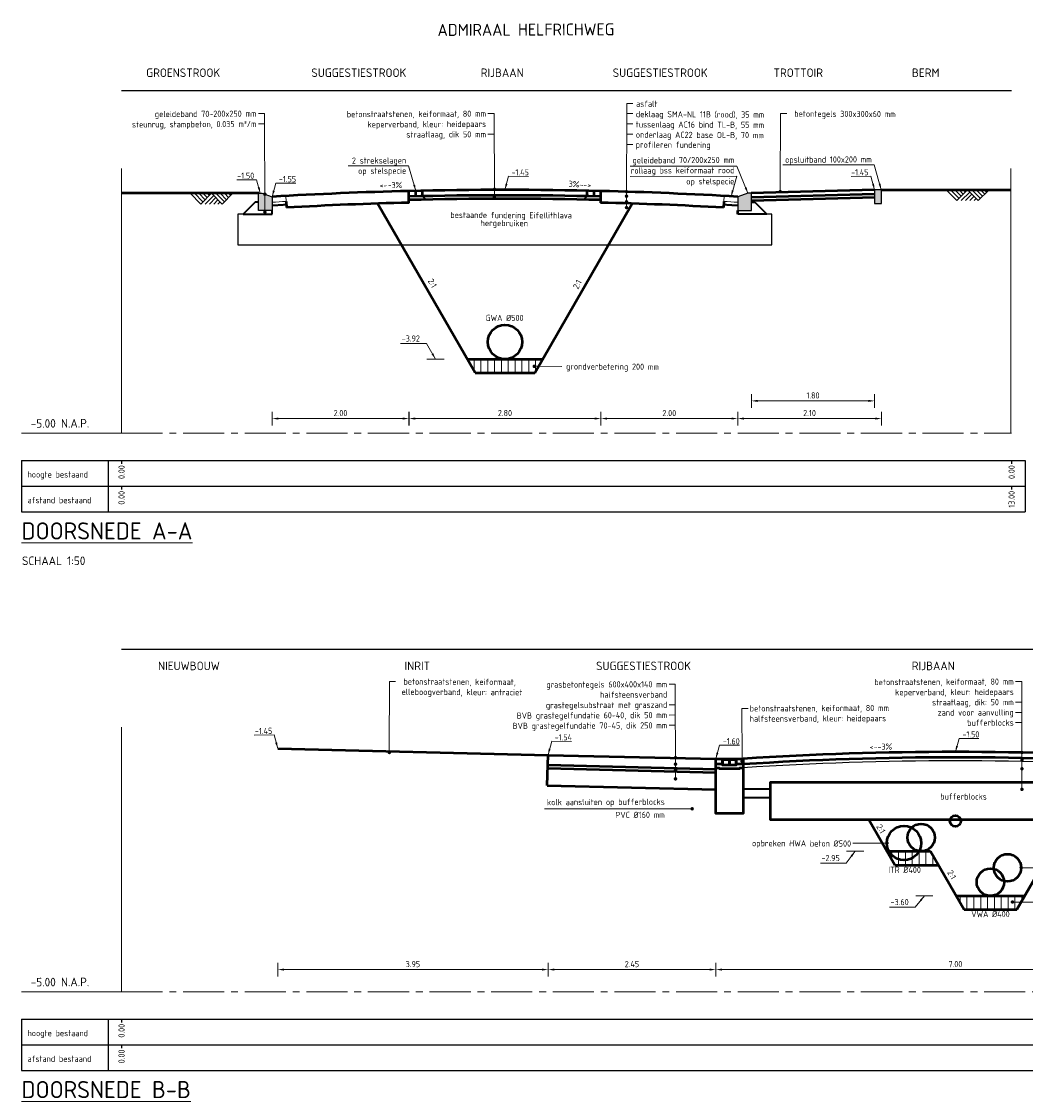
# Model space of a CAD drawing. Header units: metres. Extents: x 97967 to 197304, y 436003 to 872588.
# Tile 6 of 15: x 98594 to 98609, y 436250 to 436265. Entities that reach past the tile are written whole.
import ezdxf
from ezdxf.enums import TextEntityAlignment as Align

# ---------------------------------------------------------------- set-up
doc = ezdxf.new("R2010")
doc.units = ezdxf.units.M
for name, pattern in [('AL-NAP_LIJN-SO', [15.25, 12, -1.5, 0.25, -1.5]), ('ZZ-AFBREEK-SO', [7, 4, -1, 1, -1]), ('ZZ-HIDDEN-SO', [4, 2, -2])]:
    doc.linetypes.add(name, pattern=pattern)
for name, color, linetype, lineweight in [('B-WE-OG-BEBOUWING_STRAATNAAM-T35-50', 50, 'Continuous', 35), ('B-WE-VH-FUNDERING_ZANDCEMENTSTABILISATIE-GD', 7, 'Continuous', 25), ('N-WE-GW-MAAIVELD-GD', 90, 'Continuous', 50), ('N-WE-GW-MAAIVELD-SD-50', 90, 'Continuous', 25), ('N-WE-GW-SLEUF-GD', 90, 'Continuous', 50), ('N-WE-GW-SLEUF-T18-50', 1, 'Continuous', 18), ('N-WE-GW-SLEUF-WERK-AD-50', 92, 'Continuous', 18), ('N-WE-OG-T25-50', 7, 'Continuous', 25), ('N-WE-RI-DWA-GD', 20, 'Continuous', 50), ('N-WE-RI-GWA-GD', 30, 'Continuous', 50), ('N-WE-RI-GWA-T18-50', 1, 'Continuous', 18), ('N-WE-RI-HWA_KOLK-GD', 150, 'Continuous', 50), ('N-WE-RI-HWA_KOLKAANSLUITLEIDING-GD', 150, 'Continuous', 35), ('N-WE-RI-ITR-GD', 50, 'Continuous', 50), ('N-WE-RI-M-50', 7, 'Continuous', 18), ('N-WE-RI-T18-50', 1, 'Continuous', 18), ('N-WE-VH-FUNDERING-GD', 7, 'Continuous', 50), ('N-WE-VH-FUNDERING_ZANDCEMENTSTABILISATIE-G', 7, 'ZZ-HIDDEN-SO', 35), ('N-WE-VH-FUNDERING_ZANDCEMENTSTABILISATIE-GD', 7, 'Continuous', 50), ('N-WE-VH-KANTOPSLUITING_GELEIDEBAND-SD', 20, 'Continuous', 25), ('N-WE-VH-KANTOPSLUITING_OPSLUITBAND-SD', 150, 'Continuous', 25), ('N-WE-VH-KANTVERHARDING_STREKLAAG-G', 60, 'Continuous', 18), ('N-WE-VH-M-50', 7, 'Continuous', 18), ('N-WE-VH-OPENVERHARDING-GD', 90, 'Continuous', 50), ('N-WE-VH-OPENVERHARDING_BETONSTRAATSTEEN-GD', 90, 'Continuous', 50), ('N-WE-VH-T18-50', 1, 'Continuous', 18), ('N-WE-VH-VERHARDING_FUNDERING-GD', 7, 'Continuous', 25), ('N-WE-VH-VERKANTING-T18-50', 1, 'Continuous', 18), ('V-WE-RI-DRAINAGE-GD', 90, 'Continuous', 50), ('V-WE-RI-DWA-GD', 20, 'Continuous', 50), ('V-WE-RI-HWA-GD', 150, 'Continuous', 50), ('X-XX-AL-AFBREEKLIJN-G', 7, 'ZZ-AFBREEK-SO', 18), ('X-XX-AL-NAP-G', 7, 'AL-NAP_LIJN-SO', 18), ('X-XX-AL-NAP-GD', 7, 'Continuous', 25), ('X-XX-AL-PROFIELBALK-G', 7, 'Continuous', 25), ('X-XX-AL-PROFIELBALK-T18', 1, 'Continuous', 0), ('X-XX-AL-PROFIELBALK-T25', 7, 'Continuous', 15), ('X-XX-AL-PROFIELBALK-T50', 4, 'Continuous', 15), ('X-XX-AL-VERWIJZING_DOORSNEDE-T25-50', 7, 'Continuous', 25)]:
    doc.layers.add(name, color=color, linetype=linetype, lineweight=lineweight)
doc.layers.add('B-WE-VH-HULPLIJN-GD', color=7, linetype='Continuous', lineweight=25, plot=False)
doc.styles.add('NLCS-ISO-M100-T18', font='NLCS-ISO.ttf', dxfattribs={"height": 0.18})
doc.styles.add('NLCS-ISO-M50-T18', font='NLCS-ISO.ttf', dxfattribs={"height": 0.09})
doc.styles.add('NLCS-ISO-M50-T25', font='NLCS-ISO.ttf', dxfattribs={"height": 0.125})
doc.styles.add('NLCS-ISO-M50-T35', font='NLCS-ISO.ttf', dxfattribs={"height": 0.175})
doc.styles.add('NLCS-ISO-M50-T50', font='NLCS-ISO.ttf', dxfattribs={"height": 0.25})
doc.linetypes.add('V-CONTINUOUS-SO', pattern='A,3.5,[24,NLCS.SHX,S=0.5,R=0,X=0,Y=0],3.5', length=7)
doc.dimstyles.new('NLCS-M50-T18-PIJL_L2_H0', dxfattribs={"dimscale": 0.05, "dimtxt": 2.5, "dimasz": 1.8, "dimexe": 2, "dimexo": 2, "dimgap": 0.7, "dimtad": 1, "dimzin": 0, "dimdsep": 46, "dimtxsty": 'NLCS-ISO-M50-T18', "dimcen": 0, "dimdle": 2, "dimclrd": 256, "dimclre": 256, "dimclrt": 1, "dimadec": 0, "dimazin": 0, "dimtfac": 1, "dimtdec": 3, "dimtofl": 0, "dimtmove": 0, "dimatfit": 3, "dimfxl": 2, "dimfxlon": 1, "dimtfillclr": 256, "dimtolj": 1, "dimtzin": 0, "dimlwd": -1, "dimlwe": -1, "dimarcsym": 0})
doc.dimstyles.new('NLCS-M50-T18-PIJL_L2_H1', dxfattribs={"dimscale": 0.05, "dimtxt": 2.5, "dimasz": 1.8, "dimexe": 2, "dimexo": 2, "dimgap": 0.7, "dimtad": 1, "dimzin": 0, "dimdsep": 46, "dimtxsty": 'NLCS-ISO-M50-T18', "dimcen": 0, "dimdle": 2, "dimclrd": 256, "dimclre": 256, "dimclrt": 1, "dimadec": 1, "dimazin": 0, "dimtfac": 1, "dimtdec": 3, "dimtofl": 0, "dimtmove": 0, "dimatfit": 3, "dimfxl": 2, "dimfxlon": 1, "dimtfillclr": 256, "dimtolj": 1, "dimtzin": 0, "dimlwd": -1, "dimlwe": -1, "dimarcsym": 0})

# ---------------------------------------------------------------- blocks, each defined once
blk = doc.blocks.new('SVH-KANTOPSLUITING_OPSLUITBAND_100X200-D')
blk.add_hatch(color=254).paths.add_polyline_path([(-0.1, -0.2), (0, -0.2), (0, 0), (-0.1, 0)])
at = {"flags": 128}
blk.add_lwpolyline([(-0.1, -0.2), (0, -0.2), (0, 0), (-0.1, 0)], close=True, dxfattribs=at)
blk = doc.blocks.new('_Dot')
at = {"color": 0, "linetype": 'ByBlock', "lineweight": -2}
blk.add_line((-0.5, 0), (-1, 0), dxfattribs=at)
at = {"color": 0, "linetype": 'ByBlock', "const_width": 0.5}
blk.add_lwpolyline([(-0.25, 0, 1), (0.25, 0, 1)], format="xyb", close=True, dxfattribs=at)
blk = doc.blocks.new('*D37')
at = {"layer": 'Defpoints', "color": 0, "transparency": 16777216}
for p in [(98598.052, 436261.737), (98600.049, 436261.737), (98600.049, 436259.697)]:
    blk.add_point(p, dxfattribs=at)
at = {"layer": 'N-WE-VH-M-50', "transparency": 16777216}
for p, q in [((98598.052, 436259.797), (98598.052, 436259.597)), ((98598.142, 436259.697), (98599.959, 436259.697)), ((98600.049, 436259.797), (98600.049, 436259.597))]:
    blk.add_line(p, q, dxfattribs=at)
for points in [[(98598.142, 436259.712), (98598.142, 436259.682), (98598.052, 436259.697)], [(98599.959, 436259.712), (98599.959, 436259.682), (98600.049, 436259.697)]]:
    blk.add_solid(points, dxfattribs=at)
at = {"layer": 'N-WE-VH-M-50', "color": 1, "transparency": 16777216, "insert": (98599.05, 436259.777), "char_height": 0.09, "attachment_point": 5, "style": 'NLCS-ISO-M50-T18'}
blk.add_mtext('\\A1;2.00', dxfattribs=at)
blk = doc.blocks.new('*D38')
at = {"layer": 'Defpoints', "color": 0, "transparency": 16777216}
for p in [(98600.052, 436261.737), (98602.853, 436261.737), (98602.853, 436259.697)]:
    blk.add_point(p, dxfattribs=at)
at = {"layer": 'N-WE-VH-M-50', "transparency": 16777216}
for p, q in [((98600.052, 436259.797), (98600.052, 436259.597)), ((98600.142, 436259.697), (98602.763, 436259.697)), ((98602.853, 436259.797), (98602.853, 436259.597))]:
    blk.add_line(p, q, dxfattribs=at)
for points in [[(98600.142, 436259.712), (98600.142, 436259.682), (98600.052, 436259.697)], [(98602.763, 436259.712), (98602.763, 436259.682), (98602.853, 436259.697)]]:
    blk.add_solid(points, dxfattribs=at)
at = {"layer": 'N-WE-VH-M-50', "color": 1, "transparency": 16777216, "insert": (98601.452, 436259.777), "char_height": 0.09, "attachment_point": 5, "style": 'NLCS-ISO-M50-T18'}
blk.add_mtext('\\A1;2.80', dxfattribs=at)
blk = doc.blocks.new('*D39')
at = {"layer": 'Defpoints', "color": 0, "transparency": 16777216}
for p in [(98602.853, 436261.737), (98604.851, 436261.737), (98604.851, 436259.697)]:
    blk.add_point(p, dxfattribs=at)
at = {"layer": 'N-WE-VH-M-50', "transparency": 16777216}
for p, q in [((98602.853, 436259.797), (98602.853, 436259.597)), ((98602.943, 436259.697), (98604.761, 436259.697)), ((98604.851, 436259.797), (98604.851, 436259.597))]:
    blk.add_line(p, q, dxfattribs=at)
for points in [[(98602.943, 436259.712), (98602.943, 436259.682), (98602.853, 436259.697)], [(98604.761, 436259.712), (98604.761, 436259.682), (98604.851, 436259.697)]]:
    blk.add_solid(points, dxfattribs=at)
at = {"layer": 'N-WE-VH-M-50', "color": 1, "transparency": 16777216, "insert": (98603.852, 436259.777), "char_height": 0.09, "attachment_point": 5, "style": 'NLCS-ISO-M50-T18'}
blk.add_mtext('\\A1;2.00', dxfattribs=at)
blk = doc.blocks.new('*D42')
at = {"layer": 'Defpoints', "color": 0, "transparency": 16777216}
for p in [(98604.531, 436254.73), (98611.531, 436254.73), (98611.531, 436251.654)]:
    blk.add_point(p, dxfattribs=at)
at = {"layer": 'N-WE-VH-M-50', "transparency": 16777216}
for p, q in [((98604.531, 436251.754), (98604.531, 436251.554)), ((98604.621, 436251.654), (98611.441, 436251.654)), ((98611.531, 436251.754), (98611.531, 436251.554))]:
    blk.add_line(p, q, dxfattribs=at)
for points in [[(98604.621, 436251.669), (98604.621, 436251.639), (98604.531, 436251.654)], [(98611.441, 436251.669), (98611.441, 436251.639), (98611.531, 436251.654)]]:
    blk.add_solid(points, dxfattribs=at)
at = {"layer": 'N-WE-VH-M-50', "color": 1, "transparency": 16777216, "insert": (98608.031, 436251.734), "char_height": 0.09, "attachment_point": 5, "style": 'NLCS-ISO-M50-T18'}
blk.add_mtext('\\A1;7.00', dxfattribs=at)
blk = doc.blocks.new('*D44')
at = {"layer": 'Defpoints', "color": 0, "transparency": 16777216}
for p in [(98602.081, 436254.73), (98604.531, 436254.73), (98604.531, 436251.654)]:
    blk.add_point(p, dxfattribs=at)
at = {"layer": 'N-WE-VH-M-50', "transparency": 16777216}
for p, q in [((98602.081, 436251.754), (98602.081, 436251.554)), ((98602.171, 436251.654), (98604.441, 436251.654)), ((98604.531, 436251.754), (98604.531, 436251.554))]:
    blk.add_line(p, q, dxfattribs=at)
for points in [[(98602.171, 436251.669), (98602.171, 436251.639), (98602.081, 436251.654)], [(98604.441, 436251.669), (98604.441, 436251.639), (98604.531, 436251.654)]]:
    blk.add_solid(points, dxfattribs=at)
at = {"layer": 'N-WE-VH-M-50', "color": 1, "transparency": 16777216, "insert": (98603.306, 436251.734), "char_height": 0.09, "attachment_point": 5, "style": 'NLCS-ISO-M50-T18'}
blk.add_mtext('\\A1;2.45', dxfattribs=at)
blk = doc.blocks.new('SGW-GRONDWERK_MAAIVELD-SOD')
at = {"color": 0, "ltscale": 0.1}
for p, q in [((3.13, -3.12), (0, 0)), ((3.75, -2.5), (1.25, 0)), ((4.37, -1.87), (2.5, 0)), ((6.25, 0), (3.13, -3.12)), ((5, -1.25), (3.75, 0)), ((5.62, -0.62), (5, 0)), ((9.38, -3.12), (6.25, 0)), ((10, -2.5), (7.5, 0)), ((10.63, -1.87), (8.75, 0)), ((12.5, 0), (9.38, -3.12)), ((11.25, -1.25), (10, 0)), ((11.88, -0.62), (11.25, 0)), ((6.87, -0.62), (4.37, -3.12)), ((7.5, -1.25), (5.62, -3.12)), ((8.12, -1.87), (6.87, -3.12)), ((8.75, -2.5), (8.12, -3.12))]:
    blk.add_line(p, q, dxfattribs=at)
blk = doc.blocks.new('*D69')
at = {"layer": 'Defpoints', "color": 0, "ltscale": 0.2, "transparency": 16777216}
for p in [(98606.951, 436262.835), (98604.851, 436262.735), (98606.951, 436259.697)]:
    blk.add_point(p, dxfattribs=at)
at = {"layer": 'N-WE-VH-M-50', "ltscale": 0.2, "transparency": 16777216}
for p, q in [((98604.851, 436259.797), (98604.851, 436259.597)), ((98604.941, 436259.697), (98606.861, 436259.697)), ((98606.951, 436259.797), (98606.951, 436259.597))]:
    blk.add_line(p, q, dxfattribs=at)
for points in [[(98604.941, 436259.712), (98604.941, 436259.682), (98604.851, 436259.697)], [(98606.861, 436259.712), (98606.861, 436259.682), (98606.951, 436259.697)]]:
    blk.add_solid(points, dxfattribs=at)
at = {"layer": 'N-WE-VH-M-50', "color": 1, "ltscale": 0.2, "transparency": 16777216, "insert": (98605.901, 436259.777), "char_height": 0.09, "attachment_point": 5, "style": 'NLCS-ISO-M50-T18'}
blk.add_mtext('\\A1;2.10', dxfattribs=at)
blk = doc.blocks.new('*D70')
at = {"layer": 'Defpoints', "color": 0, "ltscale": 0.2, "transparency": 16777216}
for p in [(98598.134, 436254.88), (98598.134, 436251.654), (98602.081, 436251.654)]:
    blk.add_point(p, dxfattribs=at)
at = {"layer": 'N-WE-VH-M-50', "ltscale": 0.2, "transparency": 16777216}
for p, q in [((98598.134, 436251.754), (98598.134, 436251.554)), ((98601.991, 436251.654), (98598.224, 436251.654)), ((98602.081, 436251.654), (98602.081, 436251.754))]:
    blk.add_line(p, q, dxfattribs=at)
for points in [[(98598.224, 436251.669), (98598.224, 436251.639), (98598.134, 436251.654)], [(98601.991, 436251.669), (98601.991, 436251.639), (98602.081, 436251.654)]]:
    blk.add_solid(points, dxfattribs=at)
at = {"layer": 'N-WE-VH-M-50', "color": 1, "ltscale": 0.2, "transparency": 16777216, "insert": (98600.107, 436251.734), "char_height": 0.09, "attachment_point": 5, "style": 'NLCS-ISO-M50-T18'}
blk.add_mtext('\\A1;3.95', dxfattribs=at)
blk = doc.blocks.new('*D129')
at = {"layer": 'Defpoints', "color": 0, "ltscale": 0.2, "transparency": 16777216}
for p in [(98605.051, 436262.857), (98606.851, 436262.835), (98606.851, 436259.955)]:
    blk.add_point(p, dxfattribs=at)
at = {"layer": 'N-WE-VH-M-50', "ltscale": 0.2, "transparency": 16777216}
for p, q in [((98605.051, 436260.055), (98605.051, 436259.855)), ((98606.851, 436260.055), (98606.851, 436259.855)), ((98605.141, 436259.955), (98606.761, 436259.955))]:
    blk.add_line(p, q, dxfattribs=at)
for points in [[(98605.141, 436259.97), (98605.141, 436259.94), (98605.051, 436259.955)], [(98606.761, 436259.97), (98606.761, 436259.94), (98606.851, 436259.955)]]:
    blk.add_solid(points, dxfattribs=at)
at = {"layer": 'N-WE-VH-M-50', "color": 1, "ltscale": 0.2, "transparency": 16777216, "insert": (98605.951, 436260.035), "char_height": 0.09, "attachment_point": 5, "style": 'NLCS-ISO-M50-T18'}
blk.add_mtext('\\A1;1.80', dxfattribs=at)

msp = doc.modelspace()

# ---------------------------------------------------------------- hatches: boundary and pattern name
at = {"layer": 'N-WE-GW-SLEUF-WERK-AD-50', "transparency": 33554687}
h = msp.add_hatch(dxfattribs=at)
h.set_pattern_fill('AGW-WERK_AANVULLEN-SO', scale=0.02, angle=45, pattern_type=2)
h.set_pattern_definition([(90, (0, 0), (-0.1, 0), [])])
h.paths.add_polyline_path([(98601.8861, 436260.3649), (98602.0015, 436260.5649), (98600.9015, 436260.5649), (98601.017, 436260.3649)])
h = msp.add_hatch(dxfattribs=at)
h.set_pattern_fill('AGW-WERK_AANVULLEN-SO', scale=0.02, angle=45, pattern_type=2)
h.set_pattern_definition([(90, (0, -0.83273), (-0.1, 0), [])])
h.paths.add_polyline_path([(98607.7817, 436253.1804), (98607.6662, 436253.3804), (98607.0315, 436253.3804), (98607.147, 436253.1804)])
h = msp.add_hatch(dxfattribs=at)
h.set_pattern_fill('AGW-WERK_AANVULLEN-SO', scale=0.02, angle=45, pattern_type=2)
h.set_pattern_definition([(90, (0, 0.54298), (-0.1, 0), [])])
h.paths.add_polyline_path([(98608.9261, 436252.5304), (98609.0415, 436252.7304), (98608.0415, 436252.7304), (98608.157, 436252.5304)])
at = {"layer": 'N-WE-VH-KANTOPSLUITING_GELEIDEBAND-SD'}
h = msp.add_hatch(color=254, dxfattribs=at)
h.dxf.hatch_style = 1
h.paths.add_polyline_path([(98597.8515, 436262.7349), (98597.8515, 436262.9799), (98597.8565, 436262.9849), (98597.9015, 436262.9849), (98598.0515, 436262.9349), (98598.0515, 436262.7349)])
h = msp.add_hatch(color=254, dxfattribs=at)
h.dxf.hatch_style = 1
h.paths.add_polyline_path([(98605.0512, 436262.7348), (98605.0512, 436262.9798), (98605.0462, 436262.9848), (98605.0012, 436262.9848), (98604.8512, 436262.9348), (98604.8512, 436262.7348)])

# ---------------------------------------------------------------- linework, layer by layer
at = {"layer": 'B-WE-VH-FUNDERING_ZANDCEMENTSTABILISATIE-GD'}
msp.add_lwpolyline([(98597.6265, 436262.6823), (98597.5515, 436262.6823), (98597.5515, 436262.2349), (98605.0512, 436262.2349), (98605.3512, 436262.2349), (98605.3512, 436262.6823), (98605.2762, 436262.6823)], dxfattribs=at)
at = {"layer": 'B-WE-VH-HULPLIJN-GD', "ltscale": 0.05}
for points in [[(98595.8515, 436264.4849), (98608.8515, 436264.4849)], [(98595.8515, 436256.3304), (98624.8515, 436256.3304)]]:
    msp.add_lwpolyline(points, dxfattribs=at)
at = {"layer": 'N-WE-GW-MAAIVELD-GD'}
for points in [[(98597.8565, 436262.9849), (98595.8515, 436262.9849)], [(98606.9512, 436263.0348), (98608.8421, 436263.0348)]]:
    msp.add_lwpolyline(points, dxfattribs=at)
at = {"layer": 'N-WE-GW-SLEUF-GD'}
for p, q in [((98601.017, 436260.3649), (98599.5909, 436262.8348)), ((98601.8861, 436260.3649), (98603.3121, 436262.8348)), ((98607.147, 436253.1804), (98606.7657, 436253.8408)), ((98608.9261, 436252.5304), (98609.6826, 436253.8408)), ((98607.0315, 436253.3804), (98607.6662, 436253.3804)), ((98607.6662, 436253.3804), (98608.157, 436252.5304)), ((98608.0415, 436252.7304), (98609.0415, 436252.7304))]:
    msp.add_line(p, q, dxfattribs=at)
for points in [[(98600.9015, 436260.5649), (98602.0015, 436260.5649)], [(98601.017, 436260.3649), (98601.8861, 436260.3649)], [(98607.147, 436253.1804), (98607.7817, 436253.1804)], [(98608.157, 436252.5304), (98608.9261, 436252.5304)]]:
    msp.add_lwpolyline(points, dxfattribs=at)
at = {"layer": 'N-WE-RI-DWA-GD'}
msp.add_circle((98608.5415, 436252.9304), 0.2, dxfattribs=at)
at = {"layer": 'N-WE-RI-GWA-GD'}
msp.add_circle((98601.4515, 436260.8149), 0.25, dxfattribs=at)
at = {"layer": 'N-WE-RI-HWA_KOLK-GD'}
msp.add_lwpolyline([(98604.9309, 436254.7304), (98604.9309, 436253.9304), (98604.5309, 436253.9304), (98604.5309, 436254.7304), (98604.9309, 436254.7304)], dxfattribs=at)
at = {"layer": 'N-WE-RI-HWA_KOLKAANSLUITLEIDING-GD'}
for points in [[(98605.3315, 436254.2856), (98604.9309, 436254.2856)], [(98605.3315, 436254.1606), (98604.9309, 436254.1606)]]:
    msp.add_lwpolyline(points, dxfattribs=at)
at = {"layer": 'N-WE-RI-ITR-GD'}
msp.add_circle((98607.5315, 436253.5804), 0.2, dxfattribs=at)
at = {"layer": 'N-WE-RI-M-50', "ltscale": 0.2}
for points in [[(98600.5618, 436260.5649), (98600.3118, 436260.5649)], [(98606.6918, 436253.3804), (98606.4418, 436253.3804)], [(98607.7018, 436252.7304), (98607.4518, 436252.7304)]]:
    msp.add_lwpolyline(points, dxfattribs=at)
at = {"layer": 'N-WE-VH-FUNDERING-GD', "ltscale": 0.2}
msp.add_line((98602.0699, 436254.3418), (98602.0774, 436254.6417), dxfattribs=at)
at = {"layer": 'N-WE-VH-FUNDERING-GD'}
for p, q in [((98602.0761, 436254.5917), (98604.5309, 436254.5303)), ((98602.0699, 436254.3418), (98604.5309, 436254.2802))]:
    msp.add_line(p, q, dxfattribs=at)
at = {"layer": 'N-WE-VH-FUNDERING-GD', "ltscale": 0.2}
msp.add_lwpolyline([(98604.5309, 436254.6), (98604.5809, 436254.6), (98604.5809, 436254.59), (98604.8809, 436254.59), (98604.8809, 436254.6), (98604.9309, 436254.6)], dxfattribs=at)
at = {"layer": 'N-WE-VH-FUNDERING-GD'}
msp.add_lwpolyline([(98610.7315, 436254.3908), (98610.7315, 436253.8408), (98605.3315, 436253.8408), (98605.3315, 436254.3908)], close=True, dxfattribs=at)
at = {"layer": 'N-WE-VH-FUNDERING_ZANDCEMENTSTABILISATIE-G'}
for points in [[(98597.8515, 436262.8573), (98597.8015, 436262.8573), (98597.6265, 436262.6823), (98598.0515, 436262.6823), (98598.0515, 436262.7349)], [(98600.2494, 436262.9424), (98600.2984, 436262.8933)], [(98602.6534, 436262.9424), (98602.6044, 436262.8933)], [(98605.0512, 436262.8573), (98605.1012, 436262.8573), (98605.2762, 436262.6823), (98604.8512, 436262.6823)]]:
    msp.add_lwpolyline(points, dxfattribs=at)
for points in [[(98598.2587, 436262.8165, 0.000886), (98598.0545, 436262.8048)], [(98604.6441, 436262.8165, -0.000886), (98604.8483, 436262.8048)]]:
    msp.add_lwpolyline(points, format="xyb", dxfattribs=at)
at = {"layer": 'N-WE-VH-FUNDERING_ZANDCEMENTSTABILISATIE-GD'}
msp.add_line((98604.8512, 436262.6823), (98604.8512, 436262.7348), dxfattribs=at)
msp.add_lwpolyline([(98606.8526, 436262.9248), (98605.0526, 436262.875)], dxfattribs=at)
msp.add_arc((98601.4514, 436205.1896), 57.7153, 88.609272, 91.390728, dxfattribs=at)
at = {"layer": 'N-WE-VH-KANTOPSLUITING_GELEIDEBAND-SD'}
for points in [[(98597.8515, 436262.7349), (98597.8515, 436262.9799), (98597.8565, 436262.9849), (98597.9015, 436262.9849), (98598.0515, 436262.9349), (98598.0515, 436262.7349)], [(98605.0512, 436262.7348), (98605.0512, 436262.9798), (98605.0462, 436262.9848), (98605.0012, 436262.9848), (98604.8512, 436262.9348), (98604.8512, 436262.7348)]]:
    msp.add_lwpolyline(points, close=True, dxfattribs=at)
at = {"layer": 'N-WE-VH-KANTVERHARDING_STREKLAAG-G', "ltscale": 0.2}
for points in [[(98598.2512, 436262.9466), (98598.2559, 436262.8664, 0.000886), (98598.0515, 436262.8547)], [(98604.6516, 436262.9466), (98604.6469, 436262.8664, -0.000886), (98604.8512, 436262.8547)]]:
    msp.add_lwpolyline(points, format="xyb", dxfattribs=at)
at = {"layer": 'N-WE-VH-M-50'}
for p, q in [((98603.2275, 436262.8268), (98603.2314, 436264.2983)), ((98603.2314, 436264.2983), (98603.3218, 436264.2979)), ((98597.941, 436264.1483), (98597.8507, 436264.1479)), ((98597.9451, 436262.7607), (98597.941, 436264.1483)), ((98601.2939, 436264.1483), (98601.2035, 436264.1479)), ((98601.298, 436262.9756), (98601.2939, 436264.1483)), ((98603.2314, 436264.1483), (98603.3218, 436264.1479)), ((98605.4735, 436263.0593), (98605.4776, 436264.1483)), ((98605.4776, 436264.1483), (98605.568, 436264.1479)), ((98597.941, 436263.9983), (98597.8507, 436263.9979)), ((98603.2314, 436263.9983), (98603.3218, 436263.9979)), ((98601.2939, 436263.8483), (98601.2035, 436263.8479)), ((98603.2314, 436263.8483), (98603.3218, 436263.8479)), ((98603.2314, 436263.6983), (98603.3218, 436263.6979)), ((98601.9304, 436260.4594), (98602.2815, 436260.4592)), ((98599.7623, 436254.8727), (98599.7646, 436255.8589)), ((98599.7646, 436255.8589), (98599.8549, 436255.8586)), ((98603.9403, 436255.8201), (98603.8499, 436255.8197)), ((98603.9426, 436254.4884), (98603.9403, 436255.8201)), ((98609.0004, 436255.8589), (98608.9101, 436255.8586)), ((98609.0027, 436254.3349), (98609.0004, 436255.8589)), ((98603.941, 436255.5201), (98603.8506, 436255.5197)), ((98605.0032, 436255.4662), (98604.9128, 436255.4658)), ((98604.9151, 436254.7437), (98604.9128, 436255.4658)), ((98609.0004, 436255.5589), (98608.9101, 436255.5586)), ((98603.941, 436255.3701), (98603.8506, 436255.3697)), ((98609.0004, 436255.4089), (98608.9101, 436255.4086)), ((98609.0004, 436255.2589), (98608.9101, 436255.2586)), ((98603.941, 436255.2201), (98603.8506, 436255.2197)), ((98606.9815, 436253.5002), (98606.5344, 436253.5001)), ((98609.0415, 436253.1402), (98609.4319, 436253.1401)), ((98608.9143, 436252.6401), (98609.2654, 436252.64))]:
    msp.add_line(p, q, dxfattribs=at)
msp.add_lwpolyline([(98604.1858, 436254.0007), (98602.0289, 436254.0007)], dxfattribs=at)
at = {"layer": 'N-WE-VH-OPENVERHARDING-GD'}
for p, q in [((98600.0494, 436262.8478), (98600.0494, 436263.0179)), ((98600.1494, 436262.9402), (98600.1494, 436263.0202)), ((98600.2494, 436262.9424), (98600.2494, 436263.0224)), ((98602.6534, 436262.9424), (98602.6534, 436263.0224)), ((98602.7534, 436262.9402), (98602.7534, 436263.0202)), ((98602.8534, 436262.8478), (98602.8534, 436263.0179)), ((98598.1338, 436254.8804), (98602.0809, 436254.7816)), ((98602.0774, 436254.6417), (98602.0809, 436254.7816)), ((98602.0774, 436254.6417), (98604.5309, 436254.5803)), ((98602.0809, 436254.7816), (98604.5308, 436254.73))]:
    msp.add_line(p, q, dxfattribs=at)
for points in [[(98606.8512, 436263.0348), (98605.0462, 436262.9848)], [(98606.8512, 436262.9748), (98605.0512, 436262.9249)], [(98598.2559, 436262.8664), (98598.2609, 436262.7765)], [(98604.6469, 436262.8664), (98604.6419, 436262.7765)]]:
    msp.add_lwpolyline(points, dxfattribs=at)
for centre, radius, start, end in [((98601.4514, 436205.1896), 57.8453, 91.388804, 93.369506), ((98601.4514, 436205.1896), 57.8453, 88.611196, 91.388804), ((98601.4514, 436205.1896), 57.8453, 86.630494, 88.611196), ((98601.4514, 436205.1896), 57.6753, 91.388804, 93.171131), ((98601.4514, 436205.1896), 57.7653, 88.609272, 91.390728), ((98601.4514, 436205.1896), 57.6753, 86.828869, 88.611196), ((98608.0309, 436207.106), 47.7251, 86.27571, 93.72429), ((98608.0299, 436206.9885), 47.7626, 86.27743, 93.72016)]:
    msp.add_arc(centre, radius, start, end, dxfattribs=at)
at = {"layer": 'N-WE-VH-OPENVERHARDING_BETONSTRAATSTEEN-GD', "ltscale": 0.2}
for points in [[(98604.5309, 436254.73), (98604.6309, 436254.73), (98604.6309, 436254.65), (98604.5309, 436254.65)], [(98604.6309, 436254.72), (98604.7309, 436254.72), (98604.7309, 436254.64), (98604.6309, 436254.64)], [(98604.7309, 436254.72), (98604.8309, 436254.72), (98604.8309, 436254.64), (98604.7309, 436254.64)], [(98604.8309, 436254.73), (98604.9309, 436254.73), (98604.9309, 436254.65), (98604.8309, 436254.65)]]:
    msp.add_lwpolyline(points, close=True, dxfattribs=at)
at = {"layer": 'N-WE-VH-VERHARDING_FUNDERING-GD'}
msp.add_arc((98608.0338, 436207.0571), 47.644, 86.27294, 93.73422, dxfattribs=at)
at = {"layer": 'V-WE-RI-DRAINAGE-GD', "linetype": 'V-CONTINUOUS-SO', "ltscale": 0.05}
msp.add_circle((98608.0315, 436253.8228), 0.08, dxfattribs=at)
at = {"layer": 'V-WE-RI-DWA-GD', "linetype": 'V-CONTINUOUS-SO', "ltscale": 0.05}
msp.add_circle((98608.7915, 436253.1404), 0.2, dxfattribs=at)
at = {"layer": 'V-WE-RI-HWA-GD', "linetype": 'V-CONTINUOUS-SO', "ltscale": 0.05}
msp.add_circle((98607.2815, 436253.5004), 0.25, dxfattribs=at)
at = {"layer": 'X-XX-AL-AFBREEKLIJN-G'}
for points in [[(98595.8515, 436259.4849), (98595.8515, 436263.3458)], [(98608.8421, 436259.4849), (98608.8421, 436263.3458)], [(98595.8515, 436251.3304), (98595.8515, 436255.1913)]]:
    msp.add_lwpolyline(points, dxfattribs=at)
at = {"layer": 'X-XX-AL-NAP-G'}
for p, q in [((98595.8515, 436259.4849), (98594.3911, 436259.4849)), ((98595.8515, 436251.3304), (98594.3911, 436251.3304))]:
    msp.add_line(p, q, dxfattribs=at)
at = {"layer": 'X-XX-AL-NAP-G', "ltscale": 0.05}
for points in [[(98595.8515, 436259.4849), (98608.8515, 436259.4849)], [(98595.8515, 436251.3304), (98624.8515, 436251.3304)]]:
    msp.add_lwpolyline(points, dxfattribs=at)
at = {"layer": 'X-XX-AL-NAP-GD'}
for points in [[(98595.8515, 436259.0849), (98595.8515, 436259.0349)], [(98608.8515, 436259.0849), (98608.8515, 436259.0349)], [(98595.8515, 436258.7099), (98595.8515, 436258.6599)], [(98608.8515, 436258.7099), (98608.8515, 436258.6599)], [(98595.8515, 436250.9304), (98595.8515, 436250.8804)], [(98595.8515, 436250.5554), (98595.8515, 436250.5054)]]:
    msp.add_lwpolyline(points, dxfattribs=at)
at = {"layer": 'X-XX-AL-PROFIELBALK-G'}
for p, q in [((98594.3911, 436259.0849), (98594.3911, 436258.3349)), ((98594.3911, 436250.9304), (98594.3911, 436250.1804))]:
    msp.add_line(p, q, dxfattribs=at)
for points in [[(98594.3911, 436259.0849), (98609.0515, 436259.0849)], [(98595.6571, 436259.0849), (98595.6571, 436258.3349)], [(98609.0515, 436259.0849), (98609.0515, 436258.3349)], [(98594.3911, 436258.7099), (98609.0515, 436258.7099)], [(98594.3911, 436258.3349), (98609.0515, 436258.3349)], [(98594.3911, 436250.9304), (98625.0515, 436250.9304)], [(98595.6571, 436250.9304), (98595.6571, 436250.1804)], [(98594.3911, 436250.5554), (98625.0515, 436250.5554)], [(98594.3911, 436250.1804), (98625.0515, 436250.1804)]]:
    msp.add_lwpolyline(points, dxfattribs=at)

# ---------------------------------------------------------------- block references
at = {"layer": 'N-WE-GW-MAAIVELD-SD-50', "xscale": 0.05, "yscale": 0.05, "zscale": 0.05}
for p in [(98596.854, 436262.9849), (98607.8967, 436263.0348)]:
    msp.add_blockref('SGW-GRONDWERK_MAAIVELD-SOD', p, dxfattribs=at)
at = {"layer": 'N-WE-VH-KANTOPSLUITING_OPSLUITBAND-SD'}
msp.add_blockref('SVH-KANTOPSLUITING_OPSLUITBAND_100X200-D', (98606.9512, 436263.0348), dxfattribs=at)
at = {"layer": 'N-WE-VH-M-50', "yscale": 0.04999999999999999, "zscale": 0.04999999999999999}
for p, xscale, rotation in [((98597.9453, 436262.9728), 0.04999999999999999, 270.2227358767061), ((98601.2982, 436263.0425), 0.04999999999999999, 270.2227358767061), ((98601.2982, 436262.9256), 0.04999999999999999, 270.2227358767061), ((98603.2273, 436263.0093), -0.04999999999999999, 89.77726412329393), ((98603.2273, 436262.9435), -0.04999999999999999, 89.77726412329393), ((98605.4733, 436263.0093), -0.04999999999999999, 89.77726412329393), ((98603.2273, 436262.8609), -0.04999999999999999, 89.77726412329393), ((98603.2273, 436262.7768), -0.04999999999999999, 89.77726412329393), ((98597.9453, 436262.7107), 0.04999999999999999, 270.2227358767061), ((98601.8804, 436260.4596), -0.04999999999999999, 359.7772641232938), ((98599.7621, 436254.8227), -0.04999999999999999, 89.77726412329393), ((98603.9428, 436254.7464), 0.04999999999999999, 270.2227358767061), ((98609.0029, 436254.8227), 0.04999999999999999, 270.2227358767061), ((98603.9428, 436254.6519), 0.04999999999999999, 270.2227358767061), ((98604.9153, 436254.6937), 0.04999999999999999, 270.2227358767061), ((98609.0029, 436254.7119), 0.04999999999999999, 270.2227358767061), ((98609.0029, 436254.5854), 0.04999999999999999, 270.2227358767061), ((98603.9428, 436254.5669), 0.04999999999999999, 270.2227358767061), ((98603.9428, 436254.4384), 0.04999999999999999, 270.2227358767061), ((98609.0029, 436254.2849), 0.04999999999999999, 270.2227358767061), ((98604.1858, 436254.0007), 0.04999999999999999, 0.2227358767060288), ((98607.0315, 436253.5004), 0.04999999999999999, 0.2227358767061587), ((98608.9915, 436253.1404), -0.04999999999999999, 359.7772641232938), ((98608.8643, 436252.6403), -0.04999999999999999, 359.7772641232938)]:
    msp.add_blockref('_Dot', p, dxfattribs=dict(at, xscale=xscale, rotation=rotation))

# ---------------------------------------------------------------- texts
at = {"layer": 'B-WE-OG-BEBOUWING_STRAATNAAM-T35-50', "style": 'NLCS-ISO-M50-T35'}
msp.add_text('ADMIRAAL HELFRICHWEG', height=0.175, rotation=0.2, dxfattribs=at).set_placement((98601.7584, 436265.3742), align=Align.MIDDLE)
at = {"layer": 'N-WE-GW-SLEUF-T18-50', "ltscale": 0.2, "style": 'NLCS-ISO-M50-T18'}
for rotation, p in [(300, (98600.3212, 436261.7064)), (63.0111, (98602.5194, 436261.5772)), (300, (98606.8717, 436253.7416)), (300, (98607.9075, 436253.0715))]:
    msp.add_text('2:1', height=0.09, rotation=rotation, dxfattribs=at).set_placement(p)
at = {"layer": 'N-WE-OG-T25-50', "style": 'NLCS-ISO-M50-T25'}
for s, p in [('GROENSTROOK', (98596.2123, 436264.6828)), ('SUGGESTIESTROOK', (98598.6238, 436264.6828)), ('RIJBAAN', (98601.0971, 436264.6828)), ('SUGGESTIESTROOK', (98603.0255, 436264.6828)), ('TROTTOIR', (98605.3748, 436264.6828)), ('BERM', (98607.3961, 436264.6828)), ('NIEUWBOUW', (98596.3852, 436256.0243)), ('INRIT', (98599.9863, 436256.0243)), ('SUGGESTIESTROOK', (98602.7823, 436256.0243)), ('RIJBAAN', (98607.3933, 436256.0243))]:
    msp.add_text(s, height=0.125, dxfattribs=at).set_placement(p)
at = {"layer": 'N-WE-RI-GWA-T18-50', "style": 'NLCS-ISO-M50-T18'}
for s, p in [('GWA %%C500', (98601.169, 436261.1209)), ('ITR %%C400', (98607.0497, 436253.0647)), ('VWA %%C400', (98608.2626, 436252.4187))]:
    msp.add_text(s, height=0.09, dxfattribs=at).set_placement(p)
at = {"layer": 'N-WE-RI-T18-50', "ltscale": 0.2, "style": 'NLCS-ISO-M50-T18'}
for s, p in [('-3.92', (98599.9439, 436260.8205)), ('-2.95', (98606.0739, 436253.2368)), ('-3.60', (98607.0839, 436252.594))]:
    msp.add_text(s, height=0.09, dxfattribs=at).set_placement(p)
at = {"layer": 'N-WE-VH-T18-50', "style": 'NLCS-ISO-M50-T18'}
for s, rotation, p in [('asfalt', 359.77726, (98603.6796, 436264.2911)), ('steunrug, stampbeton, 0.035 m³/m', 0.22274, (98597.8232, 436263.9978)), ('geleideband 70-200x250 mm', 0.22274, (98597.8232, 436264.1478)), ('betonstraatstenen, keiformaat, 80 mm', 0.22274, (98601.176, 436264.1478)), ('betontegels 300x300x60 mm', 359.77726, (98607.1593, 436264.1411)), ('keperverband, kleur: heidepaars', 0.22274, (98601.1766, 436263.9978)), ('straatlaag, dik 50 mm', 0.22274, (98601.176, 436263.8478)), ('profileren fundering', 359.77726, (98604.4557, 436263.6911)), ('bestaande fundering Eifellithlava', 359.77726, (98602.4302, 436262.6628)), ('hergebruiken', 359.77726, (98601.7885, 436262.5488)), ('grondverbetering 200 mm', 359.77726, (98603.7004, 436260.4524)), ('betonstraatstenen, keiformaat,', 359.77726, (98601.6104, 436255.8517)), ('betonstraatstenen, keiformaat, 80 mm', 0.22274, (98608.8826, 436255.8585)), ('elleboogverband, kleur: antraciet', 359.77726, (98601.7049, 436255.7016)), ('grasbetontegels 600x400x140 mm', 0.22274, (98603.8224, 436255.8196)), ('keperverband, kleur: heidepaars', 0.22274, (98608.8832, 436255.7085)), ('grastegelsubstraat met graszand', 0.22274, (98603.8231, 436255.5196)), ('halfsteensverband', 0.22274, (98603.823, 436255.6696)), ('straatlaag, dik: 50 mm', 0.22274, (98608.8826, 436255.5585)), ('BVB grastegelfundatie 60-40, dik 50 mm', 0.22274, (98603.8231, 436255.3696)), ('zand voor aanvulling', 0.22274, (98608.8826, 436255.4085)), ('BVB grastegelfundatie 70-45, dik 250 mm', 0.22274, (98603.8231, 436255.2196)), ('bufferblocks', 0.22274, (98608.8826, 436255.2585)), ('kolk aansluiten op bufferblocks', 0.22274, (98603.7857, 436254.1039)), ('PVC %%C160 mm', 0.22274, (98603.7857, 436253.9139)), ('opbreken HWA beton %%C500', 359.77726, (98606.5076, 436253.4932))]:
    msp.add_text(s, height=0.09, rotation=rotation, dxfattribs=at).set_placement(p, align=Align.MIDDLE_RIGHT)
for s, rotation, p in [('deklaag SMA-NL 11B (rood), 35 mm', 359.77726, (98603.3635, 436264.1411)), ('tussenlaag AC16 bind TL-B, 55 mm', 359.77726, (98603.3637, 436263.9911)), ('onderlaag AC22 base OL-B, 70 mm', 359.77726, (98603.3637, 436263.8411)), ('betonstraatstenen, keiformaat, 80 mm', 0.22274, (98605.0264, 436255.4658)), ('halfsteensverband, kleur: heidepaars', 0.22274, (98605.0264, 436255.3158))]:
    msp.add_text(s, height=0.09, rotation=rotation, dxfattribs=at).set_placement(p, align=Align.MIDDLE_LEFT)
for s, rotation, p in [('2 strekselagen', 0.22274, (98600.0104, 436263.4208)), ('geleideband 70/200x250 mm', 0.22274, (98604.8037, 436263.4279)), ('opsluitband 100x200 mm', 0.22274, (98606.8097, 436263.4354)), ('-1.50', 0.22274, (98597.79, 436263.1974)), ('op stelspecie', 0.22274, (98600.0104, 436263.2708)), ('-1.45', 359.77726, (98601.8014, 436263.2464)), ('rollaag bss keiformaat rood', 0.22274, (98604.8038, 436263.2779)), ('-1.45', 0.22274, (98606.7622, 436263.2473)), ('-1.55', 359.77726, (98598.4015, 436263.1464)), ('op stelspecie', 0.22274, (98604.8038, 436263.1164)), ('-1.45', 0.22274, (98598.0538, 436255.0929)), ('-1.50', 359.77726, (98608.3809, 436255.0419)), ('-1.54', 359.77726, (98602.4309, 436254.9993)), ('-1.60', 359.77726, (98604.8809, 436254.9419)), ('bufferblocks', 359.77726, (98608.4892, 436254.1338))]:
    msp.add_text(s, height=0.09, rotation=rotation, dxfattribs=at).set_placement(p, align=Align.RIGHT)
at = {"layer": 'N-WE-VH-VERKANTING-T18-50', "ltscale": 0.2, "style": 'NLCS-ISO-M50-T18'}
for s, rotation, p in [('<--3%%%', 1.37364, (98599.6206, 436263.0557)), ('3%%%-->', 356.56426, (98602.3802, 436263.0789)), ('<--3%%%', 1.37364, (98606.7767, 436254.8581))]:
    msp.add_text(s, height=0.09, rotation=rotation, dxfattribs=at).set_placement(p)
at = {"layer": 'X-XX-AL-PROFIELBALK-T18', "style": 'NLCS-ISO-M100-T18'}
for s, p in [('hoogte bestaand', (98594.4775, 436258.881)), ('afstand bestaand', (98594.4789, 436258.5061)), ('hoogte bestaand', (98594.4775, 436250.7265)), ('afstand bestaand', (98594.4789, 436250.3516))]:
    msp.add_text(s, height=0.09, dxfattribs=at).set_placement(p, align=Align.MIDDLE_LEFT)
for s, p in [('0.00', (98595.8515, 436259.0166)), ('0.00', (98608.8515, 436259.0166)), ('0.00', (98595.8515, 436258.6416)), ('13.00', (98608.8515, 436258.6416)), ('0.00', (98595.8515, 436250.8621)), ('0.00', (98595.8515, 436250.4871))]:
    msp.add_text(s, height=0.09, rotation=90, dxfattribs=at).set_placement(p, align=Align.MIDDLE_RIGHT)
at = {"layer": 'X-XX-AL-PROFIELBALK-T25', "style": 'NLCS-ISO-M50-T25'}
msp.add_text('SCHAAL 1:50', height=0.125, dxfattribs=at).set_placement((98594.3976, 436257.5589))
at = {"layer": 'X-XX-AL-PROFIELBALK-T50', "style": 'NLCS-ISO-M50-T50'}
for s, p in [('%%UDOORSNEDE A-A', (98594.3906, 436257.9317)), ('%%UDOORSNEDE B-B', (98594.3906, 436249.7772))]:
    msp.add_text(s, height=0.25, dxfattribs=at).set_placement(p)
at = {"layer": 'X-XX-AL-VERWIJZING_DOORSNEDE-T25-50', "style": 'NLCS-ISO-M50-T25'}
for p in [(98594.5252, 436259.5625), (98594.5252, 436251.408)]:
    msp.add_text('-5.00 N.A.P.', height=0.125, rotation=0.22274, dxfattribs=at).set_placement(p)

# ---------------------------------------------------------------- dimensions: what is measured, and where the dimension line sits
at = {"layer": 'N-WE-VH-M-50', "ltscale": 0.2}
for base, p1, p2, picture, middle in [((98606.9512, 436259.6972), (98604.8512, 436262.7348), (98606.9512, 436262.8348), '*D69', (98605.9012, 436259.7772)), ((98606.8512, 436259.9547), (98605.0512, 436262.8573), (98606.8512, 436262.8348), '*D129', (98605.9512, 436260.0347)), ((98598.1338, 436251.6539), (98602.0809, 436251.6539), (98598.1338, 436254.8804), '*D70', (98600.1074, 436251.7339))]:
    dim = msp.add_linear_dim(base=base, p1=p1, p2=p2, dimstyle='NLCS-M50-T18-PIJL_L2_H0', dxfattribs=at)
    dim.commit()
    dim.dimension.update_dxf_attribs({"geometry": picture, "text_midpoint": middle})
at = {"layer": 'N-WE-VH-M-50'}
for base, p1, p2, picture, middle in [((98600.0494, 436259.6972), (98598.0515, 436261.7368), (98600.0494, 436261.7368), '*D37', (98599.0505, 436259.7772)), ((98602.8534, 436259.6972), (98600.0515, 436261.7368), (98602.8534, 436261.7368), '*D38', (98601.4524, 436259.7772)), ((98604.8512, 436259.6972), (98602.8534, 436261.7368), (98604.8512, 436261.7368), '*D39', (98603.8523, 436259.7772)), ((98604.5309, 436251.6539), (98602.0809, 436254.7304), (98604.5309, 436254.7304), '*D44', (98603.3059, 436251.7339)), ((98611.5309, 436251.6539), (98604.5309, 436254.7304), (98611.5309, 436254.7304), '*D42', (98608.0309, 436251.7339))]:
    dim = msp.add_linear_dim(base=base, p1=p1, p2=p2, dimstyle='NLCS-M50-T18-PIJL_L2_H0', dxfattribs=at)
    dim.commit()
    dim.dimension.update_dxf_attribs({"geometry": picture, "text_midpoint": middle})

# ---------------------------------------------------------------- leaders
at = {"layer": 'N-WE-RI-M-50', "ltscale": 0.2}
for points in [[(98600.4381, 436260.5649), (98600.3048, 436260.7926), (98599.9285, 436260.7926)], [(98606.5681, 436253.3804), (98606.4348, 436253.2089), (98606.0585, 436253.2089)], [(98607.5781, 436252.7304), (98607.4448, 436252.5661), (98607.0685, 436252.5661)]]:
    msp.add_leader(points, dimstyle='NLCS-M50-T18-PIJL_L2_H0', override={"dimgap": 0.7, "dimtad": 0}, dxfattribs=at)
at = {"layer": 'N-WE-VH-M-50'}
for points in [[(98600.1494, 436263.0202), (98600.0454, 436263.3876), (98599.1595, 436263.3865)], [(98605.0012, 436262.9848), (98604.8387, 436263.3831), (98603.279, 436263.382)], [(98606.9487, 436263.0348), (98606.8447, 436263.4022), (98605.5086, 436263.4011)], [(98597.879, 436262.9849), (98597.8251, 436263.1832), (98597.5344, 436263.1821)], [(98598.0515, 436262.9349), (98598.1055, 436263.1332), (98598.3961, 436263.1321)], [(98601.4514, 436263.0349), (98601.5054, 436263.2332), (98601.796, 436263.2321)], [(98604.7536, 436262.9405), (98604.8389, 436263.2331), (98603.2792, 436263.232)], [(98606.8512, 436263.0348), (98606.7973, 436263.2331), (98606.5066, 436263.232)], [(98598.1338, 436254.8804), (98598.0799, 436255.0787), (98597.7892, 436255.0776)], [(98602.0809, 436254.7878), (98602.1348, 436254.9861), (98602.4255, 436254.985)], [(98608.0309, 436254.8304), (98608.0848, 436255.0287), (98608.3755, 436255.0276)], [(98604.5309, 436254.7304), (98604.5848, 436254.9287), (98604.8755, 436254.9276)]]:
    msp.add_leader(points, dimstyle='NLCS-M50-T18-PIJL_L2_H1', override={"dimgap": 0.7, "dimtad": 0}, dxfattribs=at)

doc.saveas('drawing.dxf')
